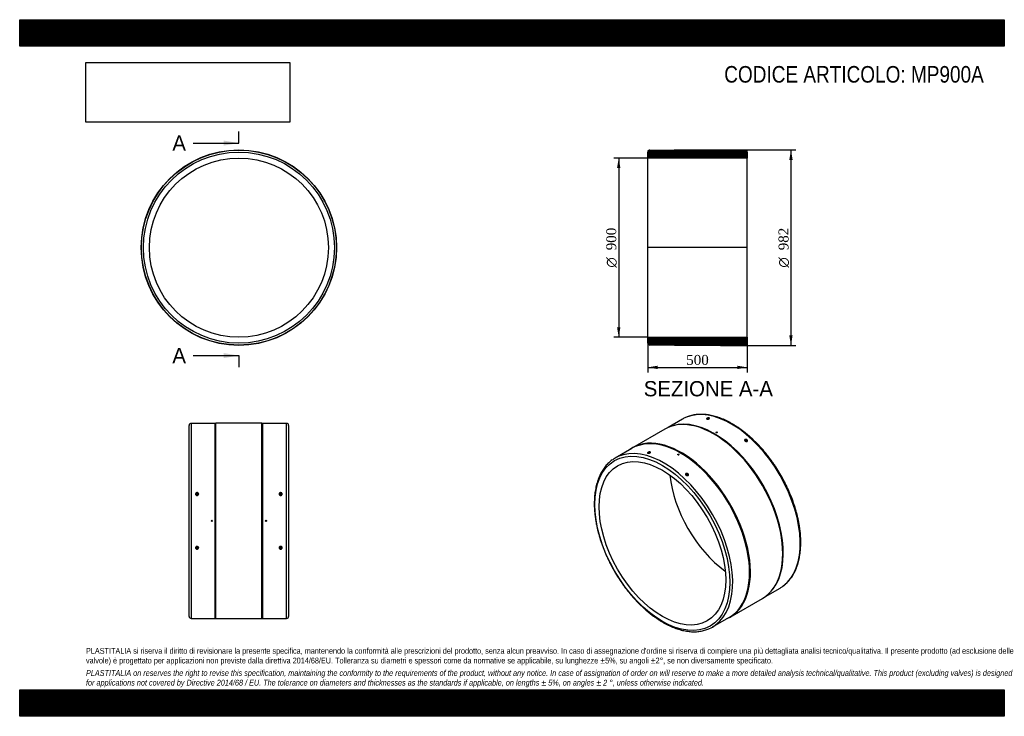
# Model space of a CAD drawing. Header units: millimetres. Extents: x 0 to 4950, y 0 to 3500.
import ezdxf
from ezdxf.enums import TextEntityAlignment as Align
from ezdxf.lldxf.tags import DXFTag

# ---------------------------------------------------------------- set-up
doc = ezdxf.new("R2010")
doc.units = ezdxf.units.MM
doc.header["$LTSCALE"] = 16.666667
for name, color, linetype in [('Default', 7, 'Continuous'), ('DV4_Default', 7, 'Continuous'), ('MP900A', 7, 'Continuous')]:
    doc.layers.add(name, color=color, linetype=linetype)
doc.styles.add('SEACAD_Solid_Edge_ANSI', font='seans.ttf')
doc.styles.add('SEACAD_Solid_Edge_ANSI1_Symbols', font='semeca1.ttf')
doc.styles.add('SEACAD_Times_New_Roman', font='times.ttf')
tags = doc.linetypes.add('CENTER2', pattern=[28.575, 19.05, -3.175, 3.175, -3.175]).pattern_tags.tags
tags[10:11] = [DXFTag(74, 4), DXFTag(75, 0), DXFTag(340, '0'), DXFTag(46, 0.0), DXFTag(50, 0.0), DXFTag(44, 0.0), DXFTag(45, 0.0)]
tags[8:9] = [DXFTag(74, 4), DXFTag(75, 0), DXFTag(340, '0'), DXFTag(46, 0.0), DXFTag(50, 0.0), DXFTag(44, 0.0), DXFTag(45, 0.0)]
tags[6:7] = [DXFTag(74, 4), DXFTag(75, 0), DXFTag(340, '0'), DXFTag(46, 0.0), DXFTag(50, 0.0), DXFTag(44, 0.0), DXFTag(45, 0.0)]
tags[4:5] = [DXFTag(74, 4), DXFTag(75, 0), DXFTag(340, '0'), DXFTag(46, 0.0), DXFTag(50, 0.0), DXFTag(44, 0.0), DXFTag(45, 0.0)]
doc.dimstyles.new('ANSImm', dxfattribs={"dimtxt": 50, "dimasz": 50, "dimexe": 25, "dimexo": 0, "dimgap": 12.5, "dimtad": 1, "dimdsep": 46, "dimtxsty": 'SEACAD_Times_New_Roman', "dimblk1": '_SE_FILLED', "dimblk2": '_SE_FILLED', "dimsah": 1, "dimcen": 25, "dimazin": 0, "dimtfac": 0.85, "dimtdec": 3, "dimtofl": 0, "dimtmove": 0, "dimatfit": 3, "dimfxl": 1, "dimarcsym": 0})
picture_1 = doc.add_image_def('image1.jpg', size_in_pixel=(4302, 1260))

# ---------------------------------------------------------------- blocks, each defined once
blk = doc.blocks.new('SE')
at = {"layer": 'MP900A', "color": 7, "linetype": 'Continuous'}
for p, q in [((1098.9, 2845), (1104.9, 2845)), ((1098.9, 2845), (1098.9, 2844.7)), ((1104.9, 2844.7), (1104.9, 2845))]:
    blk.add_line(p, q, dxfattribs=at)
for radius in [491, 490, 480, 450]:
    blk.add_circle((1101.9, 2354.8), radius, dxfattribs=at)
blk = doc.blocks.new('SE1')
at = {"layer": 'MP900A', "color": 7, "linetype": 'Continuous'}
for p, q in [((3332.5, 1493.3), (3259.8, 1451.3)), ((3243.6, 1443.2), (3081, 1349.3)), ((3284.8, 1460.1), (3280.8, 1458.9)), ((3501, 1426.8), (3501, 1426.6)), ((3507, 1426.6), (3507, 1426.8)), ((3077.9, 1346.3), (2993.1, 1297.4)), ((3649.2, 1384.6), (3648.5, 1381.8)), ((3652.3, 1380.7), (3653.1, 1383.5)), ((3308.6, 1315.7), (3308.6, 1315.5)), ((3314.6, 1315.5), (3314.6, 1315.7)), ((3352.3, 1213.1), (3351.5, 1210.4)), ((3355.3, 1209.2), (3356.1, 1212)), ((3749.8, 602.6), (3822.5, 644.6)), ((3766.9, 617), (3769.8, 619.9)), ((3572, 498.8), (3734.6, 592.7)), ((3483.1, 448.7), (3567.9, 497.6))]:
    blk.add_line(p, q, dxfattribs=at)
for centre, major_axis, ratio, start_param, end_param in [((3577.5, 1069), (245, -424.4), 0.57735, 0.057415, 3.083682), ((3489.1, 1017.9), (245.5, -425.2), 0.57735, 0, 3.141593), ((3492.6, 1020), (245, -424.4), 0.57735, 0.141897, 2.999696), ((3577.5, 1069), (245, -424.4), 0.57735, 3.083682, 3.141593), ((3461.4, 1493.6), (-1.95, -0.42), 0.395845, 3.141593, 6.283185), ((3326.5, 924), (245.5, -425.2), 0.57735, 0, 3.205426), ((3322.9, 922), (245, -424.4), 0.57735, 0, 3.141593), ((3238.1, 873), (-245, 424.4), 0.57735, 3.199642, 6.225138), ((3238.1, 873), (-245, 424.4), 0.57735, 0, 0.056636), ((3238.1, 873), (-245, 424.4), 0.57735, 6.225138, 6.283185), ((3164.4, 1322.1), (1.95, 0.42), 0.395845, 0, 3.141593), ((3584.6, 1073), (225, -389.7), 0.57735, 4.045378, 5.3794), ((3577.5, 1069), (245, -424.4), 0.57735, 0, 0.057415), ((3326.5, 924), (245.5, -425.2), 0.57735, 6.219352, 6.283185), ((3238.1, 873), (-245, 424.4), 0.57735, 3.082954, 3.199642)]:
    blk.add_ellipse(centre, major_axis=major_axis, ratio=ratio, start_param=start_param, end_param=end_param, dxfattribs=at)
for centre, major_axis, ratio in [((3504, 1426.8), (-3, 0), 0.57735), ((3231, 868.9), (240, -415.7), 0.57735), ((3651.2, 1384), (1.92, -0.56), 0.714124), ((3231, 868.9), (225, -389.7), 0.57735), ((3311.6, 1315.7), (3, 0), 0.57735), ((3354.2, 1212.5), (-1.92, 0.56), 0.714124)]:
    blk.add_ellipse(centre, major_axis=major_axis, ratio=ratio, dxfattribs=at)
for points, knots in [([(3836.7, 653.8), (3836.7, 653.8), (3839.7, 655.8), (3845.9, 660.8), (3854.5, 668.2), (3862.7, 676.5), (3870.4, 685.3), (3877.7, 694.7), (3884.6, 704.7), (3890.9, 715.2), (3896.8, 726.4), (3902.2, 738), (3907, 750.2), (3911.4, 762.8), (3915.2, 776), (3918.5, 789.6), (3921.3, 803.6), (3923.5, 818.1), (3925.2, 832.9), (3926.3, 848.1), (3926.9, 863.6), (3927, 879.5), (3926.5, 895.6), (3925.4, 912), (3923.8, 928.6), (3921.7, 945.5), (3919.1, 962.5), (3915.9, 979.7), (3912.2, 997), (3908, 1014.5), (3903.3, 1032), (3898.1, 1049.6), (3892.4, 1067.1), (3886.2, 1084.7), (3879.5, 1102.3), (3872.3, 1119.8), (3864.8, 1137.3), (3856.7, 1154.6), (3848.3, 1171.8), (3839.4, 1188.9), (3830.1, 1205.7), (3820.5, 1222.4), (3810.4, 1238.8), (3800, 1255), (3789.3, 1270.8), (3778.2, 1286.4), (3766.9, 1301.6), (3755.2, 1316.5), (3743.3, 1331), (3731.1, 1345.1), (3718.7, 1358.8), (3706, 1372), (3693.2, 1384.7), (3680.2, 1397), (3667, 1408.8), (3653.7, 1420), (3640.2, 1430.7), (3626.7, 1440.9), (3613, 1450.5), (3599.3, 1459.5), (3585.6, 1467.8), (3571.8, 1475.6), (3558.1, 1482.7), (3544.4, 1489.2), (3530.7, 1495.1), (3517, 1500.3), (3503.5, 1504.8), (3490.1, 1508.6), (3476.8, 1511.7), (3463.6, 1514.2), (3450.6, 1515.9), (3437.8, 1516.9), (3425.3, 1517.3), (3412.9, 1516.9), (3400.9, 1515.8), (3389.1, 1514), (3377.6, 1511.6), (3366.5, 1508.4), (3356.3, 1504.8), (3350.6, 1502.3), (3347.7, 1501)], [0, 0, 0, 0, 0.000071, 0.012873, 0.025685, 0.038511, 0.051358, 0.064229, 0.077126, 0.090052, 0.103004, 0.115982, 0.128983, 0.142003, 0.155041, 0.168093, 0.181155, 0.194226, 0.207302, 0.220382, 0.233464, 0.246547, 0.259628, 0.272709, 0.285788, 0.298864, 0.311938, 0.325009, 0.338078, 0.351144, 0.364208, 0.37727, 0.390329, 0.403386, 0.416442, 0.429496, 0.442549, 0.4556, 0.468651, 0.481701, 0.494751, 0.507801, 0.520851, 0.533901, 0.546951, 0.560002, 0.573055, 0.586108, 0.599163, 0.61222, 0.625279, 0.638339, 0.651403, 0.664468, 0.677537, 0.690608, 0.703683, 0.71676, 0.729841, 0.742924, 0.75601, 0.769098, 0.782188, 0.795279, 0.80837, 0.821458, 0.834543, 0.847622, 0.860693, 0.873753, 0.886799, 0.899827, 0.912833, 0.925816, 0.938773, 0.951701, 0.964601, 0.977474, 0.990321, 1, 1, 1, 1]), ([(3465.9, 1495.1), (3465.2, 1494.7), (3463.5, 1494), (3460.6, 1493.3), (3457.8, 1493), (3455.3, 1493.3), (3453.8, 1494), (3453.2, 1495.1), (3453.9, 1496.4), (3455.6, 1497.7), (3458, 1498.8), (3460.9, 1499.6), (3463.8, 1499.8), (3466.2, 1499.6), (3467.8, 1498.8), (3468.3, 1497.7), (3467.7, 1496.4), (3466.6, 1495.5), (3465.9, 1495.1)], [0, 0, 0, 0, 0.062479, 0.12498, 0.187493, 0.25, 0.312506, 0.37502, 0.437516, 0.500002, 0.562487, 0.624983, 0.687495, 0.749999, 0.812508, 0.875022, 0.93752, 1, 1, 1, 1]), ([(3467.2, 1496.2), (3467.3, 1496.3), (3467.4, 1496.9), (3467, 1497.7), (3465.7, 1498.3), (3463.7, 1498.5), (3461.1, 1498.3), (3458.5, 1497.5), (3456.5, 1496.6), (3455, 1495.6), (3454.4, 1494.5), (3454.7, 1493.8), (3454.9, 1493.6)], [0.0982443, 0.0982443, 0.0982443, 0.0982443, 0.1251385, 0.196003, 0.2500017, 0.3039904, 0.3748589, 0.4458522, 0.4999989, 0.5541383, 0.6251389, 0.6794005, 0.6794005, 0.6794005, 0.6794005]), ([(3507, 1426.6), (3507, 1426.1), (3506.6, 1425.7), (3505.5, 1425), (3504.7, 1424.9), (3503.2, 1424.9), (3502.4, 1425), (3501.8, 1425.4)], [0.6252552, 0.6252552, 0.6252552, 0.6252552, 0.75, 0.75, 0.875, 0.875, 1, 1, 1, 1]), ([(3646.5, 1383.1), (3645.8, 1383.7), (3644.8, 1385.1), (3644.2, 1387.3), (3644.9, 1389.3), (3646.5, 1390.9), (3649, 1391.7), (3651.9, 1391.7), (3654.8, 1390.9), (3657.2, 1389.3), (3658.8, 1387.2), (3659.3, 1385), (3658.7, 1382.9), (3657, 1381.4), (3654.5, 1380.5), (3651.6, 1380.6), (3648.8, 1381.4), (3647.2, 1382.5), (3646.5, 1383.1)], [0, 0, 0, 0, 0.062508, 0.125022, 0.187522, 0.25, 0.312477, 0.374978, 0.437488, 0.500002, 0.562516, 0.625025, 0.687524, 0.749999, 0.812479, 0.874979, 0.937492, 1, 1, 1, 1]), ([(3653.3, 1380.7), (3653.6, 1380.7), (3654.6, 1380.8), (3656.1, 1381.4), (3657.5, 1382.6), (3658.2, 1384.5), (3657.6, 1386.5), (3656.3, 1388.2), (3654.3, 1389.5), (3651.7, 1390.4), (3649.1, 1390.3), (3647.1, 1389.6), (3645.6, 1388.3), (3645, 1386.5), (3645.6, 1384.5), (3646.5, 1383.3), (3647, 1382.8)], [0.1701566, 0.1701566, 0.1701566, 0.1701566, 0.1958545, 0.2500019, 0.3041391, 0.3751356, 0.4460008, 0.4999989, 0.5539898, 0.6248623, 0.6958535, 0.7499994, 0.8041383, 0.875137, 0.9460054, 1, 1, 1, 1]), ([(3647, 1382.8), (3647.5, 1382.4), (3648.2, 1381.9), (3649, 1381.5), (3649.2, 1381.4)], [0, 0, 0, 0, 0.05399395, 0.06677869, 0.06677869, 0.06677869, 0.06677869]), ([(2979.1, 1288.3), (2979, 1288.3), (2975.9, 1286.2), (2969.7, 1281.2), (2961.1, 1273.7), (2952.9, 1265.5), (2945.2, 1256.7), (2937.9, 1247.3), (2931, 1237.3), (2924.7, 1226.7), (2918.8, 1215.6), (2913.4, 1204), (2908.6, 1191.8), (2904.2, 1179.1), (2900.4, 1166), (2897.1, 1152.4), (2894.3, 1138.4), (2892.1, 1123.9), (2890.4, 1109.1), (2889.3, 1093.9), (2888.7, 1078.4), (2888.6, 1062.5), (2889.1, 1046.4), (2890.2, 1030), (2891.7, 1013.3), (2893.9, 996.5), (2896.5, 979.5), (2899.7, 962.3), (2903.4, 944.9), (2907.6, 927.5), (2912.3, 910), (2917.5, 892.4), (2923.2, 874.8), (2929.4, 857.2), (2936.1, 839.7), (2943.2, 822.1), (2950.8, 804.7), (2958.9, 787.4), (2967.3, 770.1), (2976.2, 753.1), (2985.5, 736.2), (2995.1, 719.6), (3005.2, 703.2), (3015.5, 687), (3026.3, 671.1), (3037.3, 655.6), (3048.7, 640.3), (3060.4, 625.5), (3072.3, 611), (3084.5, 596.9), (3096.9, 583.2), (3109.5, 570), (3122.4, 557.2), (3135.4, 545), (3148.6, 533.2), (3161.9, 521.9), (3175.4, 511.2), (3188.9, 501.1), (3202.6, 491.5), (3216.2, 482.5), (3230, 474.1), (3243.7, 466.4), (3257.5, 459.2), (3271.2, 452.7), (3284.9, 446.9), (3298.5, 441.7), (3312.1, 437.2), (3325.5, 433.4), (3338.8, 430.2), (3352, 427.8), (3365, 426.1), (3377.8, 425), (3390.3, 424.7), (3402.7, 425.1), (3414.7, 426.2), (3426.5, 427.9), (3438, 430.4), (3449.1, 433.6), (3459.2, 437.1), (3464.9, 439.6), (3467.7, 440.9)], [0, 0, 0, 0, 0.000329, 0.013132, 0.025943, 0.038769, 0.051615, 0.064486, 0.077384, 0.090309, 0.103261, 0.116238, 0.129239, 0.14226, 0.155297, 0.168349, 0.181411, 0.194481, 0.207557, 0.220637, 0.233719, 0.246801, 0.259883, 0.272963, 0.286041, 0.299118, 0.312191, 0.325263, 0.338331, 0.351397, 0.364461, 0.377522, 0.390581, 0.403638, 0.416694, 0.429747, 0.4428, 0.455851, 0.468902, 0.481952, 0.495002, 0.508051, 0.5211, 0.53415, 0.547201, 0.560252, 0.573304, 0.586357, 0.599412, 0.612468, 0.625527, 0.638587, 0.65165, 0.664716, 0.677784, 0.690855, 0.70393, 0.717007, 0.730087, 0.74317, 0.756256, 0.769344, 0.782434, 0.795524, 0.808615, 0.821703, 0.834788, 0.847867, 0.860937, 0.873997, 0.887042, 0.90007, 0.913077, 0.926059, 0.939016, 0.951944, 0.964843, 0.977716, 0.990563, 1, 1, 1, 1]), ([(3158.5, 1321.9), (3157.8, 1322.1), (3156.8, 1322.6), (3156.3, 1323.6), (3156.9, 1324.9), (3158.6, 1326.2), (3161.1, 1327.3), (3164, 1328.1), (3166.8, 1328.4), (3169.2, 1328.1), (3170.8, 1327.4), (3171.4, 1326.3), (3170.7, 1324.9), (3169, 1323.6), (3166.6, 1322.5), (3163.7, 1321.8), (3160.8, 1321.6), (3159.2, 1321.8), (3158.5, 1321.9)], [0, 0, 0, 0, 0.062508, 0.125022, 0.187522, 0.25, 0.312477, 0.374978, 0.437488, 0.500002, 0.562516, 0.625025, 0.687524, 0.749999, 0.812479, 0.874979, 0.937492, 1, 1, 1, 1]), ([(3170.3, 1324.7), (3170.3, 1324.9), (3170.5, 1325.4), (3170, 1326.2), (3168.7, 1326.8), (3166.7, 1327), (3164.1, 1326.8), (3161.5, 1326.1), (3159.5, 1325.2), (3158.1, 1324.1), (3157.5, 1323), (3157.7, 1322.4), (3157.9, 1322.1)], [0.3482409, 0.3482409, 0.3482409, 0.3482409, 0.3751356, 0.4460008, 0.4999989, 0.5539898, 0.6248623, 0.6958535, 0.7499994, 0.8041383, 0.875137, 0.9293995, 0.9293995, 0.9293995, 0.9293995]), ([(3308.6, 1315.5), (3308.6, 1315.1), (3309, 1314.6), (3310.1, 1314), (3310.8, 1313.8), (3312.4, 1313.8), (3313.2, 1314), (3314.3, 1314.6), (3314.6, 1315.1), (3314.6, 1315.5)], [0.3751038, 0.3751038, 0.3751038, 0.3751038, 0.5, 0.5, 0.625, 0.625, 0.75, 0.75, 0.875, 0.875, 0.875, 0.875]), ([(3359.9, 1210), (3359.2, 1209.6), (3357.5, 1209.1), (3354.7, 1209.1), (3351.8, 1210), (3349.4, 1211.6), (3347.8, 1213.6), (3347.2, 1215.8), (3347.9, 1217.8), (3349.6, 1219.4), (3352, 1220.2), (3354.9, 1220.3), (3357.8, 1219.4), (3360.3, 1217.8), (3361.8, 1215.8), (3362.4, 1213.5), (3361.7, 1211.5), (3360.6, 1210.4), (3359.9, 1210)], [0, 0, 0, 0, 0.062479, 0.12498, 0.187493, 0.25, 0.312506, 0.37502, 0.437516, 0.500002, 0.562487, 0.624983, 0.687495, 0.749999, 0.812508, 0.875022, 0.93752, 1, 1, 1, 1]), ([(3359, 1210), (3359.5, 1210.3), (3360.5, 1211.2), (3361.2, 1213), (3360.7, 1215.1), (3359.3, 1216.7), (3357.4, 1218.1), (3354.7, 1218.9), (3352.1, 1218.8), (3350.1, 1218.1), (3348.7, 1216.8), (3348, 1215), (3348.6, 1213), (3349.9, 1211.3), (3351.2, 1210.4), (3352, 1210), (3352.2, 1210)], [0, 0, 0, 0, 0.0541426, 0.1251385, 0.196003, 0.2500017, 0.3039904, 0.3748589, 0.4458522, 0.4999989, 0.5541383, 0.6251389, 0.696002, 0.7499996, 0.8039897, 0.8167823, 0.8167823, 0.8167823, 0.8167823]), ([(3356.3, 1209.2), (3356.6, 1209.2), (3357.6, 1209.4), (3358.5, 1209.7), (3359, 1210)], [0.92015376, 0.92015376, 0.92015376, 0.92015376, 0.94585679, 1, 1, 1, 1])]:
    blk.add_open_spline(points, degree=3, knots=knots, dxfattribs=at)
blk.add_open_spline([(3501.8, 1425.4), (3501.3, 1425.7), (3501, 1426.1), (3501, 1426.6)], degree=3, dxfattribs=at)
blk = doc.blocks.new('SE2')
at = {"layer": 'MP900A', "color": 7, "linetype": 'Continuous'}
for p, q in [((851.9, 501.8), (851.9, 1461.8)), ((861.9, 1471.8), (861.9, 491.8)), ((981.9, 1471.8), (861.9, 1471.8)), ((986.9, 1472.8), (981.9, 1471.8)), ((981.9, 491.8), (981.9, 1471.8)), ((986.9, 490.8), (986.9, 1472.8)), ((1216.9, 1472.8), (986.9, 1472.8)), ((1216.9, 490.8), (1216.9, 1472.8)), ((1221.9, 1471.8), (1216.9, 1472.8)), ((1221.9, 491.8), (1221.9, 1471.8)), ((1341.9, 1471.8), (1221.9, 1471.8)), ((1341.9, 491.8), (1341.9, 1471.8)), ((1351.9, 1461.8), (1351.9, 501.8)), ((889.9, 1116), (889.9, 1112.7)), ((893.9, 1112.7), (893.9, 1116)), ((1309.9, 1116), (1309.9, 1112.7)), ((1313.9, 1112.7), (1313.9, 1116)), ((889.9, 850.9), (889.9, 847.6)), ((893.9, 847.6), (893.9, 850.9)), ((1309.9, 850.9), (1309.9, 847.6)), ((1313.9, 847.6), (1313.9, 850.9)), ((861.9, 491.8), (981.9, 491.8)), ((981.9, 491.8), (986.9, 490.8)), ((986.9, 490.8), (1216.9, 490.8)), ((1216.9, 490.8), (1221.9, 491.8)), ((1221.9, 491.8), (1341.9, 491.8))]:
    blk.add_line(p, q, dxfattribs=at)
for centre in [(965.9, 981.8), (1237.9, 981.8)]:
    blk.add_circle(centre, 3, dxfattribs=at)
for centre, start, end in [((861.9, 1461.8), 90, 180), ((1341.9, 1461.8), 0, 90), ((861.9, 501.8), 180, 270), ((1341.9, 501.8), 270, 0)]:
    blk.add_arc(centre, 10, start, end, dxfattribs=at)
for centre, major_axis, start_param, end_param in [((891.9, 1112.7), (-6.5, 0), 3.440602, 5.995492), ((891.9, 1112.7), (-2, 0), 0, 3.141593), ((1311.9, 1112.7), (-6.5, 0), 3.430249, 5.965402), ((1311.9, 1112.7), (-2, 0), 0, 3.141593), ((891.9, 850.9), (-6.5, 0), 0.287691, 2.842607), ((891.9, 850.9), (-2, 0), 3.141593, 6.283185), ((1311.9, 850.9), (-6.5, 0), 0.317789, 2.852931), ((1311.9, 850.9), (-2, 0), 3.141593, 6.283185)]:
    blk.add_ellipse(centre, major_axis=major_axis, ratio=0.961262, start_param=start_param, end_param=end_param, dxfattribs=at)
for centre in [(891.9, 1116), (1311.9, 1116), (891.9, 847.6), (1311.9, 847.6)]:
    blk.add_ellipse(centre, major_axis=(-2, 0), ratio=0.961262, dxfattribs=at)
for points, knots in [([(884.4, 1116.9), (884.4, 1117.8), (884.8, 1119.7), (886.4, 1122.1), (888.9, 1123.7), (891.9, 1124.3), (894.8, 1123.7), (897.3, 1122.1), (898.9, 1119.7), (899.6, 1116.9), (898.9, 1114), (897.3, 1111.6), (894.8, 1110), (891.9, 1109.5), (888.9, 1110), (886.4, 1111.6), (884.8, 1114), (884.4, 1115.9), (884.4, 1116.9)], [0, 0, 0, 0, 0.062508, 0.125022, 0.187522, 0.25, 0.312477, 0.374978, 0.437488, 0.500002, 0.562516, 0.625025, 0.687524, 0.749999, 0.812479, 0.874979, 0.937492, 1, 1, 1, 1]), ([(885.4, 1116.6), (885.4, 1115.9), (885.6, 1114.3), (887.1, 1112), (889.4, 1110.6), (891.9, 1110.2), (894.3, 1110.6), (896.6, 1112), (898.1, 1114.3), (898.5, 1116.6), (898.1, 1118.9), (896.6, 1121.2), (894.3, 1122.6), (891.9, 1123), (889.4, 1122.6), (887.1, 1121.2), (885.6, 1118.9), (885.4, 1117.3), (885.4, 1116.6)], [0, 0, 0, 0, 0.053994, 0.124862, 0.195854, 0.250002, 0.304139, 0.375136, 0.446001, 0.499999, 0.55399, 0.624862, 0.695853, 0.749999, 0.804138, 0.875137, 0.946005, 1, 1, 1, 1]), ([(1311.9, 1109.6), (1310.9, 1109.6), (1308.9, 1110), (1306.4, 1111.6), (1304.8, 1114), (1304.1, 1116.9), (1304.8, 1119.7), (1306.4, 1122.1), (1308.9, 1123.7), (1311.9, 1124.3), (1314.8, 1123.7), (1317.3, 1122.1), (1318.9, 1119.7), (1319.6, 1116.9), (1318.9, 1114), (1317.3, 1111.6), (1314.8, 1110), (1312.8, 1109.6), (1311.9, 1109.6)], [0, 0, 0, 0, 0.062479, 0.12498, 0.187493, 0.25, 0.312506, 0.37502, 0.437516, 0.500002, 0.562487, 0.624983, 0.687495, 0.749999, 0.812508, 0.875022, 0.93752, 1, 1, 1, 1]), ([(1311.9, 1110.3), (1312.6, 1110.3), (1314.3, 1110.6), (1316.6, 1112), (1318.1, 1114.3), (1318.5, 1116.6), (1318.1, 1118.9), (1316.6, 1121.2), (1314.3, 1122.6), (1311.9, 1123), (1309.4, 1122.6), (1307.1, 1121.2), (1305.6, 1118.9), (1305.2, 1116.6), (1305.6, 1114.3), (1307.1, 1112), (1309.4, 1110.6), (1311.1, 1110.3), (1311.9, 1110.3)], [0, 0, 0, 0, 0.054143, 0.125139, 0.196003, 0.250002, 0.30399, 0.374859, 0.445852, 0.499999, 0.554138, 0.625139, 0.696002, 0.75, 0.80399, 0.87486, 0.945857, 1, 1, 1, 1]), ([(891.9, 839.6), (890.9, 839.6), (888.9, 839.9), (886.4, 841.5), (884.8, 843.9), (884.1, 846.7), (884.8, 849.6), (886.4, 852), (888.9, 853.6), (891.9, 854.2), (894.8, 853.6), (897.3, 852), (898.9, 849.6), (899.6, 846.7), (898.9, 843.9), (897.3, 841.5), (894.8, 839.9), (892.8, 839.6), (891.9, 839.6)], [0, 0, 0, 0, 0.062479, 0.12498, 0.187493, 0.25, 0.312506, 0.37502, 0.437516, 0.500002, 0.562487, 0.624983, 0.687495, 0.749999, 0.812508, 0.875022, 0.93752, 1, 1, 1, 1]), ([(891.9, 840.8), (892.6, 840.8), (894.3, 841.1), (896.6, 842.5), (898.1, 844.7), (898.5, 847), (898.1, 849.4), (896.6, 851.6), (894.3, 853), (891.9, 853.4), (889.4, 853), (887.1, 851.6), (885.6, 849.4), (885.2, 847), (885.6, 844.7), (887.1, 842.5), (889.4, 841.1), (891.1, 840.8), (891.9, 840.8)], [0, 0, 0, 0, 0.054143, 0.125139, 0.196003, 0.250002, 0.30399, 0.374859, 0.445852, 0.499999, 0.554138, 0.625139, 0.696002, 0.75, 0.80399, 0.87486, 0.945857, 1, 1, 1, 1]), ([(1304.4, 846.7), (1304.4, 847.7), (1304.8, 849.6), (1306.4, 852), (1308.9, 853.6), (1311.9, 854.2), (1314.8, 853.6), (1317.3, 852), (1318.9, 849.6), (1319.6, 846.7), (1318.9, 843.9), (1317.3, 841.5), (1314.8, 839.9), (1311.9, 839.4), (1308.9, 839.9), (1306.4, 841.5), (1304.8, 843.9), (1304.4, 845.8), (1304.4, 846.7)], [0, 0, 0, 0, 0.062508, 0.125022, 0.187522, 0.25, 0.312477, 0.374978, 0.437488, 0.500002, 0.562516, 0.625025, 0.687524, 0.749999, 0.812479, 0.874979, 0.937492, 1, 1, 1, 1]), ([(1305.4, 847), (1305.4, 846.3), (1305.6, 844.7), (1307.1, 842.5), (1309.4, 841.1), (1311.9, 840.7), (1314.3, 841.1), (1316.6, 842.5), (1318.1, 844.7), (1318.5, 847), (1318.1, 849.4), (1316.6, 851.6), (1314.3, 853), (1311.9, 853.4), (1309.4, 853), (1307.1, 851.6), (1305.6, 849.4), (1305.4, 847.7), (1305.4, 847)], [0, 0, 0, 0, 0.053994, 0.124862, 0.195854, 0.250002, 0.304139, 0.375136, 0.446001, 0.499999, 0.55399, 0.624862, 0.695853, 0.749999, 0.804138, 0.875137, 0.946005, 1, 1, 1, 1])]:
    blk.add_open_spline(points, degree=3, knots=knots, dxfattribs=at)
blk = doc.blocks.new('SE4')
at = {"color": 7, "linetype": 'Continuous', "style": 'SEACAD_Solid_Edge_ANSI'}
blk.add_text('A', height=76.7, dxfattribs=at).set_placement((767.5, 2918.5), align=Align.TOP_LEFT)
blk = doc.blocks.new('SE5')
at = {"color": 7, "linetype": 'Continuous', "style": 'SEACAD_Solid_Edge_ANSI'}
blk.add_text('A', height=76.7, dxfattribs=at).set_placement((767.5, 1850.8), align=Align.TOP_LEFT)
blk = doc.blocks.new('SEANNOT_GROUP')
at = {"linetype": 'Continuous'}
blk.add_hatch(color=7, dxfattribs=at).paths.add_polyline_path([(1025.2, 2867.3), (1101.9, 2880.1), (1025.2, 2892.9)])
at = {"color": 7, "linetype": 'Continuous'}
blk.add_lwpolyline([(871.9, 2880.1), (1101.9, 2880.1)], dxfattribs=at)
blk = doc.blocks.new('SEANNOT_GROUP1')
at = {"linetype": 'Continuous'}
blk.add_hatch(color=7, dxfattribs=at).paths.add_polyline_path([(1025.2, 1799.7), (1101.9, 1812.4), (1025.2, 1825.2)])
at = {"color": 7, "linetype": 'Continuous'}
blk.add_lwpolyline([(871.9, 1812.4), (1101.9, 1812.4)], dxfattribs=at)
blk = doc.blocks.new('SE3')
at = {"layer": 'Default', "color": 7, "linetype": 'CENTER2'}
for p, q in [((1101.9, 2880.1), (1101.9, 2937.6)), ((1101.9, 1812.4), (1101.9, 1754.9))]:
    blk.add_line(p, q, dxfattribs=at)
at = {"layer": 'Default', "color": 7, "linetype": 'CENTER2', "const_width": 0.0001}
blk.add_lwpolyline([(1101.9, 2880.1), (1101.9, 1812.4)], dxfattribs=at)
at = {"layer": 'Default'}
for name in ['SE4', 'SEANNOT_GROUP', 'SE5', 'SEANNOT_GROUP1']:
    blk.add_blockref(name, (0, 0), dxfattribs=at)
blk = doc.blocks.new('SE6')
at = {"layer": 'MP900A', "linetype": 'Continuous'}
h = blk.add_hatch(dxfattribs=at)
h.set_pattern_fill('LINE', scale=0.629921, angle=45, style=0)
edge = h.paths.add_edge_path()
edge.add_line((3546.8, 2845), (3540.8, 2845))
edge.add_line((3540.8, 2845), (3540.8, 2844.8))
edge.add_line((3540.8, 2844.8), (3527.8, 2844.8))
edge.add_line((3527.8, 2844.8), (3522.8, 2845.8))
edge.add_line((3522.8, 2845.8), (3292.8, 2845.8))
edge.add_line((3292.8, 2845.8), (3287.8, 2844.8))
edge.add_line((3287.8, 2844.8), (3274.8, 2844.8))
edge.add_line((3274.8, 2844.8), (3274.8, 2845))
edge.add_line((3274.8, 2845), (3268.8, 2845))
edge.add_line((3268.8, 2845), (3268.8, 2844.8))
edge.add_line((3268.8, 2844.8), (3167.8, 2844.8))
edge.add_arc((3167.8, 2834.8), 10, 90, 180)
edge.add_line((3157.8, 2834.8), (3157.8, 2804.8))
edge.add_line((3157.8, 2804.8), (3657.8, 2804.8))
edge.add_line((3657.8, 2804.8), (3657.8, 2834.8))
edge.add_arc((3647.8, 2834.8), 10, 0, 90)
edge.add_line((3647.8, 2844.8), (3546.8, 2844.8))
edge.add_line((3546.8, 2844.8), (3546.8, 2845))
h = blk.add_hatch(dxfattribs=at)
h.set_pattern_fill('LINE', scale=0.629921, angle=45, style=0)
edge = h.paths.add_edge_path()
edge.add_line((3157.8, 1904.8), (3157.8, 1874.8))
edge.add_arc((3167.8, 1874.8), 10, 180, 270)
edge.add_line((3167.8, 1864.8), (3287.8, 1864.8))
edge.add_line((3287.8, 1864.8), (3292.8, 1863.8))
edge.add_line((3292.8, 1863.8), (3522.8, 1863.8))
edge.add_line((3522.8, 1863.8), (3527.8, 1864.8))
edge.add_line((3527.8, 1864.8), (3647.8, 1864.8))
edge.add_arc((3647.8, 1874.8), 10, 270, 360)
edge.add_line((3657.8, 1874.8), (3657.8, 1904.8))
edge.add_line((3657.8, 1904.8), (3157.8, 1904.8))
at = {"layer": 'DV4_Default', "color": 7, "linetype": 'CENTER2'}
blk.add_line((3659.5, 2354.8), (3156, 2354.8), dxfattribs=at)
at = {"layer": 'MP900A', "color": 7, "linetype": 'Continuous'}
for p, q in [((3157.8, 2804.8), (3157.8, 2834.8)), ((3167.8, 2844.8), (3268.8, 2844.8)), ((3268.8, 2845), (3274.8, 2845)), ((3268.8, 2844.8), (3268.8, 2845)), ((3274.8, 2845), (3274.8, 2844.8)), ((3274.8, 2844.8), (3287.8, 2844.8)), ((3287.8, 2844.8), (3292.8, 2845.8)), ((3292.8, 2845.8), (3522.8, 2845.8)), ((3522.8, 2845.8), (3527.8, 2844.8)), ((3527.8, 2844.8), (3540.8, 2844.8)), ((3540.8, 2845), (3546.8, 2845)), ((3540.8, 2844.8), (3540.8, 2845)), ((3546.8, 2845), (3546.8, 2844.8)), ((3546.8, 2844.8), (3647.8, 2844.8)), ((3657.8, 2834.8), (3657.8, 2804.8)), ((3157.8, 1904.8), (3157.8, 2804.8)), ((3657.8, 2804.8), (3157.8, 2804.8)), ((3657.8, 1904.8), (3657.8, 2804.8)), ((3157.8, 1904.8), (3657.8, 1904.8)), ((3157.8, 1874.8), (3157.8, 1904.8)), ((3657.8, 1904.8), (3657.8, 1874.8)), ((3287.8, 1864.8), (3167.8, 1864.8)), ((3292.8, 1863.8), (3287.8, 1864.8)), ((3522.8, 1863.8), (3292.8, 1863.8)), ((3527.8, 1864.8), (3522.8, 1863.8)), ((3647.8, 1864.8), (3527.8, 1864.8))]:
    blk.add_line(p, q, dxfattribs=at)
for centre, start, end in [((3167.8, 2834.8), 90, 180), ((3647.8, 2834.8), 0, 90), ((3167.8, 1874.8), 180, 270), ((3647.8, 1874.8), 270, 0)]:
    blk.add_arc(centre, 10, start, end, dxfattribs=at)
blk = doc.blocks.new('GDimGGroup')
at = {"layer": 'Default', "linetype": 'Continuous'}
for points in [[(3885.8, 2795.8), (3877.5, 2845.8), (3869.1, 2795.8)], [(3885.8, 1913.8), (3869.1, 1913.8), (3877.5, 1863.8)]]:
    blk.add_hatch(color=7, dxfattribs=at).paths.add_polyline_path(points)
at = {"layer": 'Default', "color": 7, "linetype": 'Continuous'}
for p, q in [((3522.8, 2845.8), (3902.5, 2845.8)), ((3877.5, 2845.8), (3877.5, 1863.8)), ((3522.8, 1863.8), (3902.5, 1863.8))]:
    blk.add_line(p, q, dxfattribs=at)
for s, style, p in [('982', 'SEACAD_Times_New_Roman', (3815, 2341.4)), ('O', 'SEACAD_Solid_Edge_ANSI1_Symbols', (3815, 2254.4))]:
    blk.add_text(s, height=50, rotation=90, dxfattribs=dict(at, style=style)).set_placement(p, align=Align.TOP_LEFT)
blk = doc.blocks.new('GDimGGroup1')
at = {"layer": 'Default', "linetype": 'Continuous'}
for points in [[(3003.2, 2754.8), (3019.9, 2754.8), (3011.5, 2804.8)], [(3003.2, 1954.8), (3011.5, 1904.8), (3019.9, 1954.8)]]:
    blk.add_hatch(color=7, dxfattribs=at).paths.add_polyline_path(points)
at = {"layer": 'Default', "color": 7, "linetype": 'Continuous'}
for p, q in [((3157.8, 2804.8), (2986.5, 2804.8)), ((3011.5, 2804.8), (3011.5, 1904.8)), ((3157.8, 1904.8), (2986.5, 1904.8))]:
    blk.add_line(p, q, dxfattribs=at)
for s, style, p in [('900', 'SEACAD_Times_New_Roman', (2949, 2341.4)), ('O', 'SEACAD_Solid_Edge_ANSI1_Symbols', (2949, 2254.4))]:
    blk.add_text(s, height=50, rotation=90, dxfattribs=dict(at, style=style)).set_placement(p, align=Align.TOP_LEFT)
blk = doc.blocks.new('DMBLK12')
at = {"layer": 'Default', "linetype": 'Continuous'}
for points in [[(3207.8, 1744.7), (3207.8, 1761.4), (3157.8, 1753.1)], [(3607.8, 1744.7), (3657.8, 1753.1), (3607.8, 1761.4)]]:
    blk.add_hatch(color=7, dxfattribs=at).paths.add_polyline_path(points)
at = {"layer": 'Default', "color": 7, "linetype": 'Continuous'}
for p, q in [((3157.8, 1889.8), (3157.8, 1728.1)), ((3657.8, 1889.8), (3657.8, 1728.1)), ((3157.8, 1753.1), (3657.8, 1753.1))]:
    blk.add_line(p, q, dxfattribs=at)
at = {"layer": 'Default', "color": 7, "linetype": 'Continuous', "style": 'SEACAD_Times_New_Roman'}
blk.add_text('500', height=50, dxfattribs=at).set_placement((3350.9, 1815.6), align=Align.TOP_LEFT)
blk = doc.blocks.new('_SE_FILLED')
at = {"color": 0}
blk.add_line((0, 0), (-1, 0), dxfattribs=at)
blk.add_solid([(0, 0), (-1, -0.1665), (-1, 0.1665), (0, 0)], dxfattribs=at)

msp = doc.modelspace()

# ---------------------------------------------------------------- hatches: boundary and pattern name
at = {"layer": 'Default', "linetype": 'Continuous'}
h = msp.add_hatch(dxfattribs=at)
h.set_pattern_fill('LINE', scale=0.6299213, angle=45, style=0)
h.paths.add_polyline_path([(4950, 3366.667), (4950, 3500), (0, 3500), (0, 3366.667)])
for points in [[(4950, 3366.667), (4950, 3500), (0, 3500), (0, 3366.667)], [(4950, 0), (4950, 133.333), (0, 133.333), (0, 0)]]:
    msp.add_hatch(color=7, dxfattribs=at).paths.add_polyline_path(points)
h = msp.add_hatch(dxfattribs=at)
h.set_pattern_fill('LINE', scale=0.6299213, angle=45, style=0)
h.paths.add_polyline_path([(4950, 0), (4950, 133.333), (0, 133.333), (0, 0)])

# ---------------------------------------------------------------- linework, layer by layer
at = {"layer": 'Default', "color": 7, "linetype": 'Continuous'}
for p, q in [((0, 3500), (4950, 3500)), ((0, 3366.667), (0, 3500)), ((4950, 3500), (4950, 3366.667)), ((4950, 3366.667), (0, 3366.667)), ((0, 133.333), (4950, 133.333)), ((0, 0), (0, 133.333)), ((4950, 133.333), (4950, 0)), ((4950, 0), (0, 0))]:
    msp.add_line(p, q, dxfattribs=at)

# ---------------------------------------------------------------- block references
at = {"layer": 'Default'}
for name in ['SE3', 'SE', 'SE6', 'GDimGGroup', 'GDimGGroup1', 'SE1', 'SE2']:
    msp.add_blockref(name, (0, 0), dxfattribs=at)

# ---------------------------------------------------------------- texts
at = {"layer": 'Default', "color": 7, "linetype": 'Continuous', "style": 'SEACAD_Solid_Edge_ANSI'}
msp.add_text('SEZIONE A-A', height=76.66667, dxfattribs=at).set_placement((3137.305, 1684.368), align=Align.TOP_LEFT)
at = {"layer": 'Default', "attachment_point": 1}
for s, insert, char_height, width in [('{\\fArial Narrow|b0||i0||c0|p34;\\C7;\\H83.33333333;\\W1.;CODICE ARTICOLO: MP900A}', (3542.004, 3267.225), 83.33333, 1321.65995), ("{\\fArial Narrow|b0||i0||c0|p34;\\C7;\\H29.16666667;\\W1.;PLASTITALIA si riserva il diritto di revisionare la presente specifica, mantenendo la conformità alle prescrizioni del prodotto, senza alcun preavviso. In caso di assegnazione d'ordine si riserva di compiere una più dettagliata analisi tecnico/qualitativa. Il presente prodotto (ad esclusione delle \\P}{\\fArial Narrow|b0||i0||c0|p34;\\C7;\\H29.16666667;\\W1.;valvole) è progettato per applicazioni non previste dalla direttiva 2014/68/EU. Tolleranza su diametri e spessori come da normative se applicabile, su lunghezze ±5%, su angoli ±2°, se non diversamente specificato.\\P}{\\fArial Narrow|b0||i0||c0|p34;\\C7;\\H8.333333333;\\W1.;   \\P}{\\fArial Narrow|b0||i1||c0|p34;\\C7;\\H29.16666667;\\W1.;PLASTITALIA on reserves the right to revise this specification, maintaining the conformity to the requirements of the product, without any notice. In case of assignation of order on will reserve to make a more detailed analysis technical/qualitative. This product (excluding valves) is designed \\P}{\\fArial Narrow|b0||i1||c0|p34;\\C7;\\H29.16666667;\\W1.;for applications not covered by Directive 2014/68 / EU. The tolerance on diameters and thicknesses as the standards if applicable, on lengths ± 5%, on angles ± 2 °, unless otherwise indicated.\\P}", (333.333, 343.373), 29.166667, 4283.33333)]:
    msp.add_mtext(s, dxfattribs=dict(at, insert=insert, char_height=char_height, width=width))

# ---------------------------------------------------------------- dimensions: what is measured, and where the dimension line sits
at = {"layer": 'Default', "color": 7, "linetype": 'Continuous'}
dim = msp.add_linear_dim(base=(3157.793, 1753.051), p1=(3157.793, 1889.753), p2=(3657.793, 1889.753), angle=0, text='\\A1;<>', dimstyle='ANSImm', dxfattribs=at)
dim.commit()
dim.dimension.update_dxf_attribs({"geometry": 'DMBLK12', "text_midpoint": (3407.793, 1753.051), "dimtype": 161})

# ---------------------------------------------------------------- pictures from other files: only their frames are drawn
image = msp.add_image(picture_1, insert=(333.333, 2985.053), size_in_units=(1024.286, 300))
image.dxf.flags = 7

doc.saveas('drawing.dxf')
